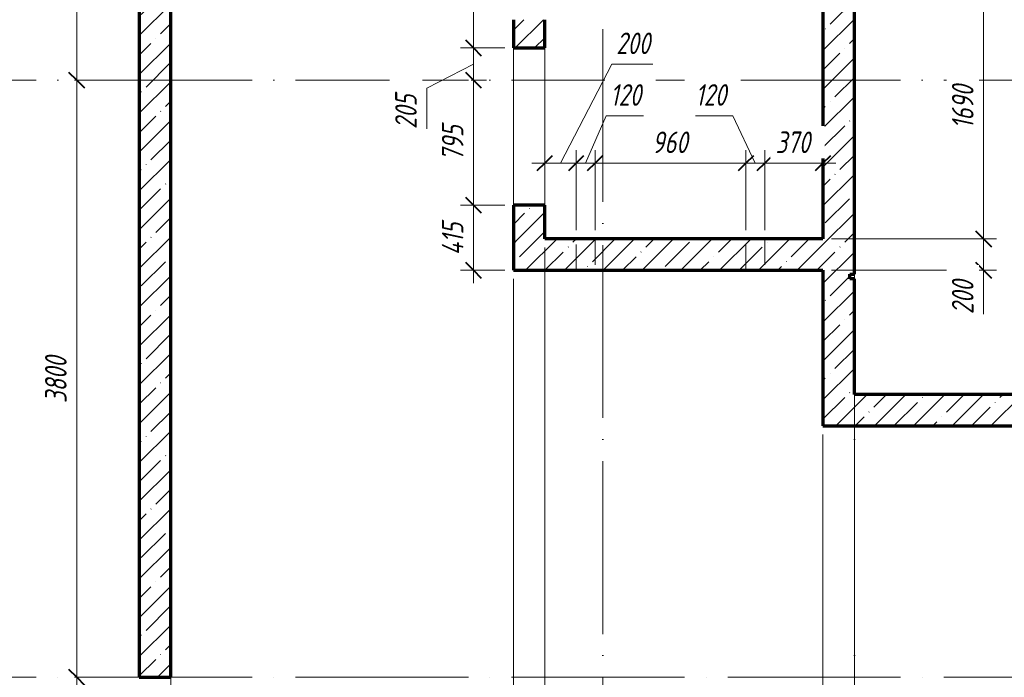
# Model space of a CAD drawing. Header units: millimetres. Extents: x 25602 to 56438, y 6682 to 19066.
# Tile 10 of 15: x 46289 to 52554, y 9000 to 13185. Entities that reach past the tile are written whole.
import ezdxf

# ---------------------------------------------------------------- set-up
doc = ezdxf.new("R2010")
doc.units = ezdxf.units.MM
doc.linetypes.add('ADSK_Линия сетки', pattern=[1375, 1100, -137.5, 0, -137.5])
doc.linetypes.add('ADSK_Невидимые', pattern=[275, 165, -110])
for name, color, linetype, lineweight in [('A-____-____-DIMS', 211, 'Continuous', 9), ('A-____-____-DIMS-55', 211, 'Continuous', 9), ('A-DOOR-____-OTLN', 31, 'Continuous', 20), ('A-DOOR-OPNG-OTLN', 31, 'Continuous', 20), ('A-WALL-____-HDLN', 110, 'ADSK_Невидимые', 20), ('A-WALL-____-MCUT', 113, 'Continuous', 50), ('A-WALL-____-PATT', 111, 'Continuous', 50), ('S-GRID-____-OTLN', 1, 'Continuous', 9)]:
    doc.layers.add(name, color=color, linetype=linetype, lineweight=lineweight)
doc.styles.add('GOST Common_I_1', font='GOST Common Italic.ttf', dxfattribs={"width": 0.8, "height": 137.5})
doc.dimstyles.new('ADSK_Округление_5мм__Узкий_', dxfattribs={"dimscale": 304.8, "dimtxt": 0.453694, "dimasz": 0.324803, "dimexe": 0.270669, "dimexo": 0.000592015, "dimgap": 0.072178, "dimtad": 1, "dimdec": 0, "dimlfac": 304.8, "dimrnd": 5, "dimdsep": 46, "dimtxsty": 'GOST Common_I_1', "dimblk1": 'OBLIQUE', "dimblk2": 'OBLIQUE', "dimsah": 1, "dimcen": 0.09, "dimdle": 0.270669, "dimazin": 0, "dimtfac": 1, "dimtdec": 4, "dimtix": 1, "dimtmove": 1, "dimatfit": 3, "dimfxl": 1, "dimtvp": 1, "dimtfill": 1, "dimtolj": 1, "dimtzin": 0, "dimlwd": 20, "dimlwe": 20, "dimarcsym": 2})
doc.dimstyles.new('ADSK_Округление_5мм__Узкий__1', dxfattribs={"dimscale": 304.8, "dimtxt": 0.453694, "dimasz": 0.324803, "dimexe": 0.270669, "dimexo": 0.000592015, "dimgap": 0.072178, "dimtad": 1, "dimdec": 0, "dimlfac": 304.8, "dimrnd": 5, "dimdsep": 46, "dimtxsty": 'GOST Common_I_1', "dimblk1": 'OBLIQUE', "dimblk2": 'OBLIQUE', "dimsah": 1, "dimcen": 0.09, "dimdle": 0.270669, "dimazin": 0, "dimtfac": 1, "dimtdec": 4, "dimtix": 1, "dimtmove": 0, "dimatfit": 3, "dimfxl": 1, "dimtvp": 1, "dimtfill": 1, "dimtolj": 1, "dimtzin": 0, "dimlwd": 20, "dimlwe": 20, "dimarcsym": 2})
doc.dimstyles.new('ADSK_Округление_5мм__Узкий__2', dxfattribs={"dimscale": 304.8, "dimtxt": 0.453694, "dimasz": 0.324803, "dimexe": 0.270669, "dimexo": 0.000592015, "dimgap": 0.072178, "dimtad": 1, "dimdec": 0, "dimlfac": 304.8, "dimrnd": 5, "dimdsep": 46, "dimtxsty": 'GOST Common_I_1', "dimblk1": 'OBLIQUE', "dimblk2": 'OBLIQUE', "dimsah": 1, "dimcen": 0.09, "dimdle": 0.270669, "dimazin": 0, "dimtfac": 1, "dimtdec": 4, "dimtix": 1, "dimtmove": 2, "dimatfit": 3, "dimfxl": 1, "dimtvp": 1, "dimtfill": 1, "dimtolj": 1, "dimtzin": 0, "dimlwd": 20, "dimlwe": 20, "dimarcsym": 2})
pattern_1 = [(45, (16130.72, 8588.57), (-123.4785, 123.4785), []), (45, (16254.2, 8588.57), (-123.4785, 123.4785), [218.281, -43.656, 1.844, -41.812])]

# ---------------------------------------------------------------- blocks, each defined once
blk = doc.blocks.new('ADSK_Дверь_ПроемПрямоугольный - ADSK_Дверь_ПроемПрямоугольный-1464736-КЖ1_ПЭ_ВЭ8_Опалубка_Стены')
at = {"layer": 'A-DOOR-OPNG-OTLN'}
for p, q in [((32200, 12005), (32200, 13005)), ((32400, 12005), (32400, 13005))]:
    blk.add_line(p, q, dxfattribs=at)
blk = doc.blocks.new('DIMBLOCK55-КЖ1_ПЭ_ВЭ8_Опалубка_Стены')
at = {"layer": 'A-____-____-DIMS-55', "lineweight": 40}
for p, q in [((46651.7, 12800), (46602.2, 12849.5)), ((46651.7, 12800), (46701.2, 12750.5)), ((46651.7, 9000), (46602.2, 9049.5)), ((46651.7, 9000), (46701.2, 8950.5))]:
    blk.add_line(p, q, dxfattribs=at)
at = {"layer": 'A-____-____-DIMS-55', "lineweight": 20}
for p, q in [((46651.7, 12800), (46636.7, 12800)), ((46651.7, 8917.5), (46651.7, 12800)), ((46651.7, 12800), (46734.2, 12800)), ((46651.7, 9000), (46636.7, 9000)), ((46651.7, 9000), (46734.2, 9000))]:
    blk.add_line(p, q, dxfattribs=at)
at = {"layer": 'A-____-____-DIMS-55', "color": 0, "lineweight": 20, "insert": (46450, 10745.3), "char_height": 137.5, "width": 371.262, "attachment_point": 1, "rotation": 90, "line_spacing_factor": 1.022761, "style": 'GOST Common_I_1', "bg_fill": 3, "box_fill_scale": 1.25, "bg_fill_color": 256, "bg_fill_true_color": 13158600, "bg_fill_transparency": 0}
blk.add_mtext('3800', dxfattribs=at)
blk = doc.blocks.new('_Oblique')
at = {"color": 0, "linetype": 'ByBlock', "lineweight": -2}
blk.add_line((-0.5, -0.5), (0.5, 0.5), dxfattribs=at)
blk = doc.blocks.new('DIMBLOCK56-КЖ1_ПЭ_ВЭ8_Опалубка_Стены')
at = {"layer": 'A-____-____-DIMS-55', "lineweight": 20}
for p, q in [((46651.7, 12800), (46651.7, 16732.5)), ((46651.7, 16650), (46569.2, 16650)), ((46651.7, 16650), (46995, 16650)), ((46651.7, 12800), (46636.7, 12800)), ((46651.7, 12800), (46734.2, 12800))]:
    blk.add_line(p, q, dxfattribs=at)
at = {"layer": 'A-____-____-DIMS-55', "lineweight": 40}
for p, q in [((46651.7, 16650), (46602.2, 16699.5)), ((46651.7, 16650), (46701.2, 16600.5)), ((46651.7, 12800), (46602.2, 12849.5)), ((46651.7, 12800), (46701.2, 12750.5))]:
    blk.add_line(p, q, dxfattribs=at)
at = {"layer": 'A-____-____-DIMS-55', "color": 0, "lineweight": 20, "insert": (46450, 14570.3), "char_height": 137.5, "width": 371.262, "attachment_point": 1, "rotation": 90, "line_spacing_factor": 1.022761, "style": 'GOST Common_I_1', "bg_fill": 3, "box_fill_scale": 1.25, "bg_fill_color": 256, "bg_fill_true_color": 13158600, "bg_fill_transparency": 0}
blk.add_mtext('3850', dxfattribs=at)
blk = doc.blocks.new('DIMBLOCK65-КЖ1_ПЭ_ВЭ8_Опалубка_Стены')
at = {"layer": 'A-____-____-DIMS-55', "lineweight": 20}
for p, q in [((52422.3, 13480), (51455, 13480)), ((52422.3, 13480), (52422.3, 11790)), ((52422.3, 13480), (52504.8, 13480)), ((52422.3, 11790), (51455, 11790)), ((52422.3, 11790), (52504.8, 11790))]:
    blk.add_line(p, q, dxfattribs=at)
at = {"layer": 'A-____-____-DIMS-55', "lineweight": 40}
for p, q in [((52422.3, 13480), (52372.8, 13529.5)), ((52422.3, 13480), (52471.8, 13430.5)), ((52422.3, 11790), (52372.8, 11839.5)), ((52422.3, 11790), (52471.8, 11740.5))]:
    blk.add_line(p, q, dxfattribs=at)
at = {"layer": 'A-____-____-DIMS-55', "color": 0, "lineweight": 20, "insert": (52220.6, 12490.9), "char_height": 137.5, "width": 345.949, "attachment_point": 1, "rotation": 90, "line_spacing_factor": 1.022761, "style": 'GOST Common_I_1', "bg_fill": 3, "box_fill_scale": 1.25, "bg_fill_color": 256, "bg_fill_true_color": 13158600, "bg_fill_transparency": 0}
blk.add_mtext('1690', dxfattribs=at)
blk = doc.blocks.new('DIMBLOCK66-КЖ1_ПЭ_ВЭ8_Опалубка_Стены')
at = {"layer": 'A-____-____-DIMS-55', "lineweight": 20}
for p, q in [((52422.3, 11790), (51455, 11790)), ((52422.3, 11790), (52422.3, 11507.5)), ((52422.3, 11790), (52504.8, 11790)), ((52422.3, 11570.2), (52422.3, 11690)), ((52422.3, 11590), (51455, 11590)), ((52422.3, 11590), (52504.8, 11590)), ((52422.3, 11310.6), (52422.3, 11570.2))]:
    blk.add_line(p, q, dxfattribs=at)
at = {"layer": 'A-____-____-DIMS-55', "lineweight": 40}
for p, q in [((52422.3, 11790), (52372.8, 11839.5)), ((52422.3, 11790), (52471.8, 11740.5)), ((52422.3, 11590), (52372.8, 11639.5)), ((52422.3, 11590), (52471.8, 11540.5))]:
    blk.add_line(p, q, dxfattribs=at)
at = {"layer": 'A-____-____-DIMS-55', "color": 0, "lineweight": 20, "insert": (52220.6, 11310.6), "char_height": 137.5, "width": 278.447, "attachment_point": 1, "rotation": 90, "line_spacing_factor": 1.022761, "style": 'GOST Common_I_1', "bg_fill": 3, "box_fill_scale": 1.25, "bg_fill_color": 256, "bg_fill_true_color": 13158600, "bg_fill_transparency": 0}
blk.add_mtext('200', dxfattribs=at)
blk = doc.blocks.new('DIMBLOCK76-КЖ1_ПЭ_ВЭ8_Опалубка_Стены')
at = {"layer": 'A-____-____-DIMS-55', "lineweight": 20}
for p, q in [((49430, 8449.7), (49430, 11535)), ((47250, 8449.7), (47250, 8945)), ((47250, 8449.7), (49430, 8449.7)), ((47250, 8449.7), (47250, 8367.2)), ((49430, 8449.7), (49430, 8367.2))]:
    blk.add_line(p, q, dxfattribs=at)
at = {"layer": 'A-____-____-DIMS-55', "lineweight": 40}
for p, q in [((47250, 8449.7), (47299.5, 8499.2)), ((49430, 8449.7), (49479.5, 8499.2)), ((47250, 8449.7), (47200.5, 8400.2)), ((49430, 8449.7), (49380.5, 8400.2))]:
    blk.add_line(p, q, dxfattribs=at)
at = {"layer": 'A-____-____-DIMS-55', "color": 0, "lineweight": 20, "insert": (48195.9, 8651.4), "char_height": 137.5, "width": 345.949, "attachment_point": 1, "line_spacing_factor": 1.022761, "style": 'GOST Common_I_1', "bg_fill": 3, "box_fill_scale": 1.25, "bg_fill_color": 256, "bg_fill_true_color": 13158600, "bg_fill_transparency": 0}
blk.add_mtext('2180', dxfattribs=at)
blk = doc.blocks.new('DIMBLOCK77-КЖ1_ПЭ_ВЭ8_Опалубка_Стены')
at = {"layer": 'A-____-____-DIMS-55', "lineweight": 20}
for p, q in [((49630, 8449.7), (49630, 11735)), ((49430, 8449.7), (49430, 11535)), ((49430, 8449.7), (49630, 8449.7)), ((49430, 8449.7), (49430, 8367.2)), ((49649.8, 8449.7), (49530, 8449.7)), ((49630, 8449.7), (49630, 8367.2)), ((49909.4, 8449.7), (49649.8, 8449.7))]:
    blk.add_line(p, q, dxfattribs=at)
at = {"layer": 'A-____-____-DIMS-55', "lineweight": 40}
for p, q in [((49430, 8449.7), (49479.5, 8499.2)), ((49630, 8449.7), (49679.5, 8499.2)), ((49430, 8449.7), (49380.5, 8400.2)), ((49630, 8449.7), (49580.5, 8400.2))]:
    blk.add_line(p, q, dxfattribs=at)
at = {"layer": 'A-____-____-DIMS-55', "color": 0, "lineweight": 20, "insert": (49677.3, 8651.4), "char_height": 137.5, "width": 278.447, "attachment_point": 1, "line_spacing_factor": 1.022761, "style": 'GOST Common_I_1', "bg_fill": 3, "box_fill_scale": 1.25, "bg_fill_color": 256, "bg_fill_true_color": 13158600, "bg_fill_transparency": 0}
blk.add_mtext('200', dxfattribs=at)
blk = doc.blocks.new('DIMBLOCK78-КЖ1_ПЭ_ВЭ8_Опалубка_Стены')
at = {"layer": 'A-____-____-DIMS-55', "lineweight": 20}
for p, q in [((49630, 8449.7), (49630, 11735)), ((51400, 8449.7), (51400, 10545)), ((49630, 8449.7), (51400, 8449.7)), ((49630, 8449.7), (49630, 8367.2)), ((51400, 8449.7), (51400, 8367.2))]:
    blk.add_line(p, q, dxfattribs=at)
at = {"layer": 'A-____-____-DIMS-55', "lineweight": 40}
for p, q in [((49630, 8449.7), (49679.5, 8499.2)), ((51400, 8449.7), (51449.5, 8499.2)), ((49630, 8449.7), (49580.5, 8400.2)), ((51400, 8449.7), (51350.5, 8400.2))]:
    blk.add_line(p, q, dxfattribs=at)
at = {"layer": 'A-____-____-DIMS-55', "color": 0, "lineweight": 20, "insert": (50370.9, 8651.4), "char_height": 137.5, "width": 345.949, "attachment_point": 1, "line_spacing_factor": 1.022761, "style": 'GOST Common_I_1', "bg_fill": 3, "box_fill_scale": 1.25, "bg_fill_color": 256, "bg_fill_true_color": 13158600, "bg_fill_transparency": 0}
blk.add_mtext('1770', dxfattribs=at)
blk = doc.blocks.new('DIMBLOCK79-КЖ1_ПЭ_ВЭ8_Опалубка_Стены')
at = {"layer": 'A-____-____-DIMS-55', "lineweight": 20}
for p, q in [((51600, 8449.7), (51600, 10745)), ((51400, 8449.7), (51400, 10545)), ((51400, 8449.7), (51600, 8449.7)), ((51400, 8449.7), (51400, 8367.2)), ((51619.8, 8449.7), (51500, 8449.7)), ((51600, 8449.7), (51600, 8367.2)), ((51879.4, 8449.7), (51619.8, 8449.7))]:
    blk.add_line(p, q, dxfattribs=at)
at = {"layer": 'A-____-____-DIMS-55', "lineweight": 40}
for p, q in [((51400, 8449.7), (51449.5, 8499.2)), ((51600, 8449.7), (51649.5, 8499.2)), ((51400, 8449.7), (51350.5, 8400.2)), ((51600, 8449.7), (51550.5, 8400.2))]:
    blk.add_line(p, q, dxfattribs=at)
at = {"layer": 'A-____-____-DIMS-55', "color": 0, "lineweight": 20, "insert": (51647.3, 8651.4), "char_height": 137.5, "width": 278.447, "attachment_point": 1, "line_spacing_factor": 1.022761, "style": 'GOST Common_I_1', "bg_fill": 3, "box_fill_scale": 1.25, "bg_fill_color": 256, "bg_fill_true_color": 13158600, "bg_fill_transparency": 0}
blk.add_mtext('200', dxfattribs=at)
blk = doc.blocks.new('DIMBLOCK80-КЖ1_ПЭ_ВЭ8_Опалубка_Стены')
at = {"layer": 'A-____-____-DIMS-55', "lineweight": 20}
for p, q in [((51600, 8449.7), (51600, 10745)), ((53100, 8449.7), (53100, 10545)), ((51600, 8449.7), (53100, 8449.7)), ((51600, 8449.7), (51600, 8367.2)), ((53100, 8449.7), (53100, 8367.2))]:
    blk.add_line(p, q, dxfattribs=at)
at = {"layer": 'A-____-____-DIMS-55', "lineweight": 40}
for p, q in [((51600, 8449.7), (51649.5, 8499.2)), ((53100, 8449.7), (53149.5, 8499.2)), ((51600, 8449.7), (51550.5, 8400.2)), ((53100, 8449.7), (53050.5, 8400.2))]:
    blk.add_line(p, q, dxfattribs=at)
at = {"layer": 'A-____-____-DIMS-55', "color": 0, "lineweight": 20, "insert": (52205.9, 8614.5), "char_height": 137.5, "width": 345.949, "attachment_point": 1, "line_spacing_factor": 1.022761, "style": 'GOST Common_I_1', "bg_fill": 3, "box_fill_scale": 1.25, "bg_fill_color": 256, "bg_fill_true_color": 13158600, "bg_fill_transparency": 0}
blk.add_mtext('1500', dxfattribs=at)
blk = doc.blocks.new('DIMBLOCK84-КЖ1_ПЭ_ВЭ8_Опалубка_Стены')
at = {"layer": 'A-____-____-DIMS-55', "lineweight": 40}
for p, q in [((49176.7, 12005), (49127.2, 12054.5)), ((49176.7, 12005), (49226.2, 11955.5)), ((49176.7, 11590), (49127.2, 11639.5)), ((49176.7, 11590), (49226.2, 11540.5))]:
    blk.add_line(p, q, dxfattribs=at)
at = {"layer": 'A-____-____-DIMS-55', "lineweight": 20}
for p, q in [((49176.7, 12005), (49094.2, 12005)), ((49176.7, 11507.5), (49176.7, 12005)), ((49176.7, 12005), (49375, 12005)), ((49176.7, 11590), (49094.2, 11590)), ((49176.7, 11590), (49375, 11590))]:
    blk.add_line(p, q, dxfattribs=at)
at = {"layer": 'A-____-____-DIMS-55', "color": 0, "lineweight": 20, "insert": (48975, 11686.2), "char_height": 137.5, "width": 267.196, "attachment_point": 1, "rotation": 90, "line_spacing_factor": 1.022761, "style": 'GOST Common_I_1', "bg_fill": 3, "box_fill_scale": 1.25, "bg_fill_color": 256, "bg_fill_true_color": 13158600, "bg_fill_transparency": 0}
blk.add_mtext('415', dxfattribs=at)
blk = doc.blocks.new('DIMBLOCK85-КЖ1_ПЭ_ВЭ8_Опалубка_Стены')
at = {"layer": 'A-____-____-DIMS-55', "lineweight": 40}
for p, q in [((49176.7, 12800), (49127.2, 12849.5)), ((49176.7, 12800), (49226.2, 12750.5)), ((49176.7, 12005), (49127.2, 12054.5)), ((49176.7, 12005), (49226.2, 11955.5))]:
    blk.add_line(p, q, dxfattribs=at)
at = {"layer": 'A-____-____-DIMS-55', "lineweight": 20}
for p, q in [((49176.7, 12800), (49161.7, 12800)), ((49176.7, 12005), (49176.7, 12800)), ((49176.7, 12800), (49259.2, 12800)), ((49176.7, 12005), (49094.2, 12005)), ((49176.7, 12005), (49375, 12005))]:
    blk.add_line(p, q, dxfattribs=at)
at = {"layer": 'A-____-____-DIMS-55', "color": 0, "lineweight": 20, "insert": (48975, 12286.5), "char_height": 137.5, "width": 278.447, "attachment_point": 1, "rotation": 90, "line_spacing_factor": 1.022761, "style": 'GOST Common_I_1', "bg_fill": 3, "box_fill_scale": 1.25, "bg_fill_color": 256, "bg_fill_true_color": 13158600, "bg_fill_transparency": 0}
blk.add_mtext('795', dxfattribs=at)
blk = doc.blocks.new('DIMBLOCK86-КЖ1_ПЭ_ВЭ8_Опалубка_Стены')
at = {"layer": 'A-____-____-DIMS-55', "lineweight": 40}
for p, q in [((49176.7, 13005), (49127.2, 13054.5)), ((49176.7, 13005), (49226.2, 12955.5)), ((49176.7, 12800), (49127.2, 12849.5)), ((49176.7, 12800), (49226.2, 12750.5))]:
    blk.add_line(p, q, dxfattribs=at)
at = {"layer": 'A-____-____-DIMS-55', "lineweight": 20}
for p, q in [((49176.7, 13005), (49094.2, 13005)), ((49176.7, 12800), (49176.7, 13005)), ((49176.7, 13005), (49375, 13005)), ((48879.7, 12749), (49176.7, 12902.5)), ((49176.7, 12800), (49161.7, 12800)), ((49176.7, 12800), (49259.2, 12800)), ((48879.7, 12489.5), (48879.7, 12749))]:
    blk.add_line(p, q, dxfattribs=at)
at = {"layer": 'A-____-____-DIMS-55', "color": 0, "lineweight": 20, "insert": (48678, 12489.5), "char_height": 137.5, "width": 278.447, "attachment_point": 1, "rotation": 90, "line_spacing_factor": 1.022761, "style": 'GOST Common_I_1', "bg_fill": 3, "box_fill_scale": 1.25, "bg_fill_color": 256, "bg_fill_true_color": 13158600, "bg_fill_transparency": 0}
blk.add_mtext('205', dxfattribs=at)
blk = doc.blocks.new('DIMBLOCK87-КЖ1_ПЭ_ВЭ8_Опалубка_Стены')
at = {"layer": 'A-____-____-DIMS-55', "lineweight": 40}
for p, q in [((49176.7, 13825), (49127.2, 13874.5)), ((49176.7, 13825), (49226.2, 13775.5)), ((49176.7, 13005), (49127.2, 13054.5)), ((49176.7, 13005), (49226.2, 12955.5))]:
    blk.add_line(p, q, dxfattribs=at)
at = {"layer": 'A-____-____-DIMS-55', "lineweight": 20}
for p, q in [((49176.7, 13825), (49094.2, 13825)), ((49176.7, 13005), (49176.7, 13825)), ((49176.7, 13825), (49375, 13825)), ((49176.7, 13005), (49094.2, 13005)), ((49176.7, 13005), (49375, 13005))]:
    blk.add_line(p, q, dxfattribs=at)
at = {"layer": 'A-____-____-DIMS-55', "color": 0, "lineweight": 20, "insert": (48975, 13299), "char_height": 137.5, "width": 278.447, "attachment_point": 1, "rotation": 90, "line_spacing_factor": 1.022761, "style": 'GOST Common_I_1', "bg_fill": 3, "box_fill_scale": 1.25, "bg_fill_color": 256, "bg_fill_true_color": 13158600, "bg_fill_transparency": 0}
blk.add_mtext('820', dxfattribs=at)
blk = doc.blocks.new('DIMBLOCK126-КЖ1_ПЭ_ВЭ8_Опалубка_Стены')
at = {"layer": 'A-____-____-DIMS-55', "lineweight": 20}
for p, q in [((50057.3, 12901.7), (49729.9, 12271.9)), ((50316.8, 12901.7), (50057.3, 12901.7)), ((49829.7, 12271.9), (49829.7, 12354.4)), ((49630, 12271.9), (49630, 12286.9)), ((49547.5, 12271.9), (49829.7, 12271.9)), ((49630, 12271.9), (49630, 12189.4)), ((49829.7, 12271.9), (49829.7, 11845))]:
    blk.add_line(p, q, dxfattribs=at)
at = {"layer": 'A-____-____-DIMS-55', "lineweight": 40}
for p, q in [((49630, 12271.9), (49679.5, 12321.4)), ((49829.7, 12271.9), (49879.2, 12321.4)), ((49630, 12271.9), (49580.5, 12222.4)), ((49829.7, 12271.9), (49780.2, 12222.4))]:
    blk.add_line(p, q, dxfattribs=at)
at = {"layer": 'A-____-____-DIMS-55', "color": 0, "lineweight": 20, "insert": (50084.8, 13103.3), "char_height": 137.5, "width": 278.447, "attachment_point": 1, "line_spacing_factor": 1.022761, "style": 'GOST Common_I_1', "bg_fill": 3, "box_fill_scale": 1.25, "bg_fill_color": 256, "bg_fill_true_color": 13158600, "bg_fill_transparency": 0}
blk.add_mtext('200', dxfattribs=at)
blk = doc.blocks.new('DIMBLOCK127-КЖ1_ПЭ_ВЭ8_Опалубка_Стены')
at = {"layer": 'A-____-____-DIMS-55', "lineweight": 20}
for p, q in [((50019.6, 12573.2), (49889.7, 12271.9)), ((50258, 12573.2), (50019.6, 12573.2)), ((49829.7, 12271.9), (49829.7, 12354.4)), ((49949.7, 12271.9), (49949.7, 12354.4)), ((49829.7, 12271.9), (49949.7, 12271.9)), ((49829.7, 12271.9), (49829.7, 11845)), ((49949.7, 12271.9), (49949.7, 11845))]:
    blk.add_line(p, q, dxfattribs=at)
at = {"layer": 'A-____-____-DIMS-55', "lineweight": 40}
for p, q in [((49829.7, 12271.9), (49879.2, 12321.4)), ((49949.7, 12271.9), (49999.2, 12321.4)), ((49829.7, 12271.9), (49780.2, 12222.4)), ((49949.7, 12271.9), (49900.2, 12222.4))]:
    blk.add_line(p, q, dxfattribs=at)
at = {"layer": 'A-____-____-DIMS-55', "color": 0, "lineweight": 20, "insert": (50047.1, 12774.9), "char_height": 137.5, "width": 253.133, "attachment_point": 1, "line_spacing_factor": 1.022761, "style": 'GOST Common_I_1', "bg_fill": 3, "box_fill_scale": 1.25, "bg_fill_color": 256, "bg_fill_true_color": 13158600, "bg_fill_transparency": 0}
blk.add_mtext('120', dxfattribs=at)
blk = doc.blocks.new('DIMBLOCK128-КЖ1_ПЭ_ВЭ8_Опалубка_Стены')
at = {"layer": 'A-____-____-DIMS-55', "lineweight": 20}
for p, q in [((49949.7, 12271.9), (49949.7, 12354.4)), ((50909.7, 12271.9), (50909.7, 12354.4)), ((49949.7, 12271.9), (50909.7, 12271.9)), ((49949.7, 12271.9), (49949.7, 11845)), ((50909.7, 12271.9), (50909.7, 11845))]:
    blk.add_line(p, q, dxfattribs=at)
at = {"layer": 'A-____-____-DIMS-55', "lineweight": 40}
for p, q in [((49949.7, 12271.9), (49999.2, 12321.4)), ((50909.7, 12271.9), (50959.2, 12321.4)), ((49949.7, 12271.9), (49900.2, 12222.4)), ((50909.7, 12271.9), (50860.2, 12222.4))]:
    blk.add_line(p, q, dxfattribs=at)
at = {"layer": 'A-____-____-DIMS-55', "color": 0, "lineweight": 20, "insert": (50313.7, 12473.6), "char_height": 137.5, "width": 278.447, "attachment_point": 1, "line_spacing_factor": 1.022761, "style": 'GOST Common_I_1', "bg_fill": 3, "box_fill_scale": 1.25, "bg_fill_color": 256, "bg_fill_true_color": 13158600, "bg_fill_transparency": 0}
blk.add_mtext('960', dxfattribs=at)
blk = doc.blocks.new('DIMBLOCK129-КЖ1_ПЭ_ВЭ8_Опалубка_Стены')
at = {"layer": 'A-____-____-DIMS-55', "lineweight": 20}
for p, q in [((50588.9, 12573.2), (50827.3, 12573.2)), ((50827.3, 12573.2), (50969.7, 12271.9)), ((50909.7, 12271.9), (50909.7, 12354.4)), ((51029.7, 12271.9), (51029.7, 12354.4)), ((50909.7, 12271.9), (51029.7, 12271.9)), ((50909.7, 12271.9), (50909.7, 11845)), ((51029.7, 12271.9), (51029.7, 11845))]:
    blk.add_line(p, q, dxfattribs=at)
at = {"layer": 'A-____-____-DIMS-55', "lineweight": 40}
for p, q in [((50909.7, 12271.9), (50959.2, 12321.4)), ((51029.7, 12271.9), (51079.2, 12321.4)), ((50909.7, 12271.9), (50860.2, 12222.4)), ((51029.7, 12271.9), (50980.2, 12222.4))]:
    blk.add_line(p, q, dxfattribs=at)
at = {"layer": 'A-____-____-DIMS-55', "color": 0, "lineweight": 20, "insert": (50588.9, 12774.9), "char_height": 137.5, "width": 253.133, "attachment_point": 1, "line_spacing_factor": 1.022761, "style": 'GOST Common_I_1', "bg_fill": 3, "box_fill_scale": 1.25, "bg_fill_color": 256, "bg_fill_true_color": 13158600, "bg_fill_transparency": 0}
blk.add_mtext('120', dxfattribs=at)
blk = doc.blocks.new('DIMBLOCK130-КЖ1_ПЭ_ВЭ8_Опалубка_Стены')
at = {"layer": 'A-____-____-DIMS-55', "lineweight": 20}
for p, q in [((51029.7, 12271.9), (51029.7, 12354.4)), ((51400, 12271.9), (51400, 12286.9)), ((51029.7, 12271.9), (51482.5, 12271.9)), ((51029.7, 12271.9), (51029.7, 11845)), ((51400, 12271.9), (51400, 12189.4))]:
    blk.add_line(p, q, dxfattribs=at)
at = {"layer": 'A-____-____-DIMS-55', "lineweight": 40}
for p, q in [((51029.7, 12271.9), (51079.2, 12321.4)), ((51400, 12271.9), (51449.5, 12321.4)), ((51029.7, 12271.9), (50980.2, 12222.4)), ((51400, 12271.9), (51350.5, 12222.4))]:
    blk.add_line(p, q, dxfattribs=at)
at = {"layer": 'A-____-____-DIMS-55', "color": 0, "lineweight": 20, "insert": (51098.9, 12473.6), "char_height": 137.5, "width": 278.447, "attachment_point": 1, "line_spacing_factor": 1.022761, "style": 'GOST Common_I_1', "bg_fill": 3, "box_fill_scale": 1.25, "bg_fill_color": 256, "bg_fill_true_color": 13158600, "bg_fill_transparency": 0}
blk.add_mtext('370', dxfattribs=at)

msp = doc.modelspace()

# ---------------------------------------------------------------- hatches: boundary and pattern name
at = {"layer": 'A-WALL-____-PATT', "lineweight": 9}
h = msp.add_hatch(dxfattribs=at)
h.set_pattern_fill('FP_1', color=256, style=0, pattern_type=2)
h.set_pattern_definition(pattern_1)
h.paths.add_polyline_path([(47250, 9000), (47250, 16450.001), (47050, 16450.001), (47050, 9000)])
h = msp.add_hatch(dxfattribs=at)
h.set_pattern_fill('FP_1', color=256, style=0, pattern_type=2)
h.set_pattern_definition(pattern_1)
h.paths.add_polyline_path([(49429.9995, 11790.001), (49629.9995, 11790.001), (49629.9995, 12005.0392), (49429.9995, 12005.0392)])
h.paths.add_polyline_path([(49629.9995, 13005.0392), (49629.9995, 13185.0392), (49429.9995, 13185.0392), (49429.9995, 13005.0392)])
h.paths.add_polyline_path([(49429.9995, 13225.0392), (49629.9995, 13225.0392), (49629.9995, 13825.0392), (49429.9995, 13825.0392)])
h.paths.add_polyline_path([(49629.9995, 15125.0392), (49629.9995, 15305.0392), (49429.9995, 15305.0392), (49429.9995, 15125.0392)])
h.paths.add_polyline_path([(49629.9995, 15345.0392), (49629.9995, 16450.001), (49429.9995, 16450.001), (49429.9995, 15345.0392), (49596.791, 15345.0392)])
h = msp.add_hatch(dxfattribs=at)
h.set_pattern_fill('FP_1', color=256, style=0, pattern_type=2)
h.set_pattern_definition(pattern_1)
h.paths.add_polyline_path([(51400, 10600.0013), (51600, 10600.0013), (51600, 11535.0017), (51570, 11535.0017), (51570, 11565.0017), (51600, 11565.0017), (51600, 15685.0013), (51570, 15685.0013), (51570, 15715.0013), (51600, 15715.0013), (51600, 16450.001), (51400, 16450.001), (51400, 11590.001)])
h = msp.add_hatch(dxfattribs=at)
h.set_pattern_fill('FP_1', color=256, style=0, pattern_type=2)
h.set_pattern_definition(pattern_1)
h.paths.add_polyline_path([(49429.9995, 11590.001), (51400, 11590.001), (51400, 11790.001), (49429.9995, 11790.001)])
h = msp.add_hatch(dxfattribs=at)
h.set_pattern_fill('FP_1', color=256, style=0, pattern_type=2)
h.set_pattern_definition(pattern_1)
h.paths.add_polyline_path([(51600, 10600.0013), (53100, 10600.0013), (53100, 10800.0013), (51600, 10800.0013)])
h.paths.add_polyline_path([(54100, 10600.0013), (54200, 10600.0013), (54200, 10800.0013), (54100, 10800.0013)])

# ---------------------------------------------------------------- linework, layer by layer
at = {"layer": 'A-WALL-____-HDLN'}
for p, q in [((49829.7395, 11590.001), (49829.7395, 11790.001)), ((49949.7395, 11790.001), (49949.7395, 11590.001)), ((50909.7395, 11590.001), (50909.7395, 11790.001)), ((51029.7395, 11790.001), (51029.7395, 11590.001))]:
    msp.add_line(p, q, dxfattribs=at)
at = {"layer": 'A-WALL-____-MCUT', "lineweight": 70}
for p, q in [((47050, 16650.001), (47050, 9000)), ((47250, 9000), (47250, 16450.001)), ((51600, 11565.0017), (51600, 15685.0013)), ((51400, 13480.001), (51400, 11790.001)), ((49429.9995, 13185.0392), (49429.9995, 13005.0392)), ((49629.9995, 13005.0392), (49629.9995, 13185.0392)), ((49429.9995, 13005.0392), (49629.9995, 13005.0392)), ((49629.9995, 12005.0392), (49429.9995, 12005.0392)), ((49429.9995, 12005.0392), (49429.9995, 11590.001)), ((49629.9995, 11790.001), (49629.9995, 12004.9896)), ((51400, 11790.001), (49629.9995, 11790.001)), ((49429.9995, 11590.001), (51400, 11590.001)), ((51400, 11590.001), (51400, 10600.0013)), ((51570, 11535.0017), (51570, 11565.0017)), ((51570, 11565.0017), (51600, 11565.0017)), ((51600, 11535.0017), (51570, 11535.0017)), ((51600, 10800.0013), (51600, 11535.0017)), ((53100, 10800.0013), (51600, 10800.0013)), ((51400, 10600.0013), (53100, 10600.0013)), ((47050, 9000), (47250, 9000))]:
    msp.add_line(p, q, dxfattribs=at)
at = {"layer": 'S-GRID-____-OTLN', "linetype": 'ADSK_Линия сетки'}
for p, q in [((47250, 18626.091), (47250, 7131.6051)), ((50000, 18626.091), (50000, 7131.6051)), ((51600, 18626.091), (51600, 7131.6051)), ((26042.1355, 12800.001), (55820.5055, 12800.001)), ((26042.1355, 9000), (55820.5055, 9000))]:
    msp.add_line(p, q, dxfattribs=at)

# ---------------------------------------------------------------- block references
at = {"layer": 'A-DOOR-____-OTLN'}
msp.add_blockref('ADSK_Дверь_ПроемПрямоугольный - ADSK_Дверь_ПроемПрямоугольный-1464736-КЖ1_ПЭ_ВЭ8_Опалубка_Стены', (17229.9999, 0), dxfattribs=at)

# ---------------------------------------------------------------- next in the draw order: dimensions: what is measured, and where the dimension line sits
at = {"layer": 'A-____-____-DIMS', "lineweight": 20}
for base, p1, p2, override, picture, middle in [((52422.2892, 11790.001), (51400, 13480.001), (51400, 11790.001), {"dimpost": '<>', "dimfxl": 1690}, 'DIMBLOCK65-КЖ1_ПЭ_ВЭ8_Опалубка_Стены', (52331.5392, 12635.001)), ((46651.6785, 12800.001), (46581.6749, 9000), (46581.6749, 12800.001), {"dimpost": '<>', "dimfxl": 3800.001}, 'DIMBLOCK55-КЖ1_ПЭ_ВЭ8_Опалубка_Стены', (46560.9285, 10900.0005))]:
    dim = msp.add_linear_dim(base=base, p1=p1, p2=p2, angle=90, dimstyle='ADSK_Округление_5мм__Узкий__1', override=override, dxfattribs=at)
    dim.commit()
    dim.dimension.update_dxf_attribs({"geometry": picture, "text_midpoint": middle})
dim = msp.add_linear_dim(base=(49429.9995, 8449.7301), p1=(47250, 9000), p2=(49429.9995, 11590.001), dimstyle='ADSK_Округление_5мм__Узкий__1', override={"dimpost": '<>', "dimfxl": 3385.336494}, dxfattribs=at)
dim.commit()
dim.dimension.update_dxf_attribs({"geometry": 'DIMBLOCK76-КЖ1_ПЭ_ВЭ8_Опалубка_Стены', "text_midpoint": (48339.9998, 8540.4801)})

# ---------------------------------------------------------------- next in the draw order: dimensions: what is measured, and where the dimension line sits
dim = msp.add_linear_dim(base=(46651.6785, 16650.001), p1=(46581.6749, 12800.001), p2=(47050, 16650.001), angle=90, dimstyle='ADSK_Округление_5мм__Узкий__1', override={"dimpost": '<>', "dimfxl": 3878.379607}, dxfattribs=at)
dim.commit()
dim.dimension.update_dxf_attribs({"geometry": 'DIMBLOCK56-КЖ1_ПЭ_ВЭ8_Опалубка_Стены', "text_midpoint": (46560.0431, 14725.001)})
dim = msp.add_linear_dim(base=(49629.9995, 8449.7301), p1=(49429.9995, 11590.001), p2=(49629.9995, 11790.001), dimstyle='ADSK_Округление_5мм__Узкий_', override={"dimpost": '<>', "dimfxl": 282.842712}, dxfattribs=at)
dim.commit()
dim.dimension.update_dxf_attribs({"geometry": 'DIMBLOCK77-КЖ1_ПЭ_ВЭ8_Опалубка_Стены', "text_midpoint": (49816.5534, 8559.7524), "dimtype": 160})
dim = msp.add_linear_dim(base=(52422.2892, 11590.001), p1=(51400, 11790.001), p2=(51400, 11590.001), angle=90, dimstyle='ADSK_Округление_5мм__Узкий_', override={"dimpost": '<>', "dimfxl": 200}, dxfattribs=at)
dim.commit()
dim.dimension.update_dxf_attribs({"geometry": 'DIMBLOCK66-КЖ1_ПЭ_ВЭ8_Опалубка_Стены', "text_midpoint": (52312.267, 11449.8549), "dimtype": 160, "text_rotation": 90})

# ---------------------------------------------------------------- next in the draw order: dimensions: what is measured, and where the dimension line sits
dim = msp.add_linear_dim(base=(49176.6717, 12005.0392), p1=(49429.9995, 11590.001), p2=(49429.9995, 12005.0392), angle=90, dimstyle='ADSK_Округление_5мм__Узкий__1', override={"dimpost": '<>', "dimfxl": 415.038181}, dxfattribs=at)
dim.commit()
dim.dimension.update_dxf_attribs({"geometry": 'DIMBLOCK84-КЖ1_ПЭ_ВЭ8_Опалубка_Стены', "text_midpoint": (49085.9217, 11797.5201)})
dim = msp.add_linear_dim(base=(51400, 8449.7301), p1=(49629.9995, 11790.001), p2=(51400, 10600.0013), dimstyle='ADSK_Округление_5мм__Узкий__1', override={"dimpost": '<>', "dimfxl": 2132.838727}, dxfattribs=at)
dim.commit()
dim.dimension.update_dxf_attribs({"geometry": 'DIMBLOCK78-КЖ1_ПЭ_ВЭ8_Опалубка_Стены', "text_midpoint": (50514.9998, 8540.4801)})

# ---------------------------------------------------------------- next in the draw order: dimensions: what is measured, and where the dimension line sits
for base, p1, p2, override, picture, middle in [((49829.7395, 12271.8926), (49629.9995, 12341.8962), (49829.7395, 11790.001), {"dimpost": '<>', "dimfxl": 586.927843}, 'DIMBLOCK126-КЖ1_ПЭ_ВЭ8_Опалубка_Стены', (50223.9823, 13011.6812)), ((51600, 8449.7301), (51400, 10600.0013), (51600, 10800.0013), {"dimpost": '<>', "dimfxl": 282.842712}, 'DIMBLOCK79-КЖ1_ПЭ_ВЭ8_Опалубка_Стены', (51786.5539, 8559.7524))]:
    dim = msp.add_linear_dim(base=base, p1=p1, p2=p2, dimstyle='ADSK_Округление_5мм__Узкий_', override=override, dxfattribs=at)
    dim.commit()
    dim.dimension.update_dxf_attribs({"geometry": picture, "text_midpoint": middle, "dimtype": 160})
dim = msp.add_linear_dim(base=(49176.6717, 12800.001), p1=(49429.9995, 12005.0392), p2=(49106.6681, 12800.001), angle=90, dimstyle='ADSK_Округление_5мм__Узкий__1', override={"dimpost": '<>', "dimfxl": 858.200098}, dxfattribs=at)
dim.commit()
dim.dimension.update_dxf_attribs({"geometry": 'DIMBLOCK85-КЖ1_ПЭ_ВЭ8_Опалубка_Стены', "text_midpoint": (49085.9217, 12402.5201)})

# ---------------------------------------------------------------- next in the draw order: dimensions: what is measured, and where the dimension line sits
dim = msp.add_linear_dim(base=(49176.6717, 13005.0392), p1=(49106.6681, 12800.001), p2=(49429.9995, 13005.0392), angle=90, dimstyle='ADSK_Округление_5мм__Узкий_', override={"dimpost": '<>', "dimfxl": 382.862686}, dxfattribs=at)
dim.commit()
dim.dimension.update_dxf_attribs({"geometry": 'DIMBLOCK86-КЖ1_ПЭ_ВЭ8_Опалубка_Стены', "text_midpoint": (48769.6495, 12628.724), "dimtype": 160, "text_rotation": 90})
for base, p1, p2, dimstyle, override, picture, middle in [((49949.7395, 12271.8926), (49829.7395, 11790.001), (49949.7395, 11790.001), 'ADSK_Округление_5мм__Узкий_', {"dimpost": '<>', "dimfxl": 120}, 'DIMBLOCK127-КЖ1_ПЭ_ВЭ8_Опалубка_Стены', (50173.6308, 12683.2638)), ((53100, 8449.7301), (51600, 10800.0013), (53100, 10600.0013), 'ADSK_Округление_5мм__Узкий__2', {"dimpost": '<>', "dimfxl": 1513.274595}, 'DIMBLOCK80-КЖ1_ПЭ_ВЭ8_Опалубка_Стены', (52378.8291, 8522.8199))]:
    dim = msp.add_linear_dim(base=base, p1=p1, p2=p2, dimstyle=dimstyle, override=override, dxfattribs=at)
    dim.commit()
    dim.dimension.update_dxf_attribs({"geometry": picture, "text_midpoint": middle, "dimtype": 160})

# ---------------------------------------------------------------- next in the draw order: dimensions: what is measured, and where the dimension line sits
dim = msp.add_linear_dim(base=(49176.6717, 13825.0392), p1=(49429.9995, 13005.0392), p2=(49429.9995, 13825.0392), angle=90, dimstyle='ADSK_Округление_5мм__Узкий__1', override={"dimpost": '<>', "dimfxl": 820}, dxfattribs=at)
dim.commit()
dim.dimension.update_dxf_attribs({"geometry": 'DIMBLOCK87-КЖ1_ПЭ_ВЭ8_Опалубка_Стены', "text_midpoint": (49085.9217, 13415.0392)})
dim = msp.add_linear_dim(base=(50909.7395, 12271.8926), p1=(49949.7395, 11790.001), p2=(50909.7395, 11790.001), dimstyle='ADSK_Округление_5мм__Узкий__1', override={"dimpost": '<>', "dimfxl": 960}, dxfattribs=at)
dim.commit()
dim.dimension.update_dxf_attribs({"geometry": 'DIMBLOCK128-КЖ1_ПЭ_ВЭ8_Опалубка_Стены', "text_midpoint": (50429.7395, 12362.6426)})

# ---------------------------------------------------------------- next in the draw order: dimensions: what is measured, and where the dimension line sits
dim = msp.add_linear_dim(base=(51029.7395, 12271.8926), p1=(50909.7395, 11790.001), p2=(51029.7395, 11790.001), dimstyle='ADSK_Округление_5мм__Узкий_', override={"dimpost": '<>', "dimfxl": 120}, dxfattribs=at)
dim.commit()
dim.dimension.update_dxf_attribs({"geometry": 'DIMBLOCK129-КЖ1_ПЭ_ВЭ8_Опалубка_Стены', "text_midpoint": (50715.4268, 12683.2638), "dimtype": 160})

# ---------------------------------------------------------------- next in the draw order: dimensions: what is measured, and where the dimension line sits
dim = msp.add_linear_dim(base=(51400, 12271.8926), p1=(51029.7395, 11790.001), p2=(51400, 12341.8962), dimstyle='ADSK_Округление_5мм__Узкий__1', override={"dimpost": '<>', "dimfxl": 664.590898}, dxfattribs=at)
dim.commit()
dim.dimension.update_dxf_attribs({"geometry": 'DIMBLOCK130-КЖ1_ПЭ_ВЭ8_Опалубка_Стены', "text_midpoint": (51214.8698, 12362.6426)})

doc.saveas('drawing.dxf')
